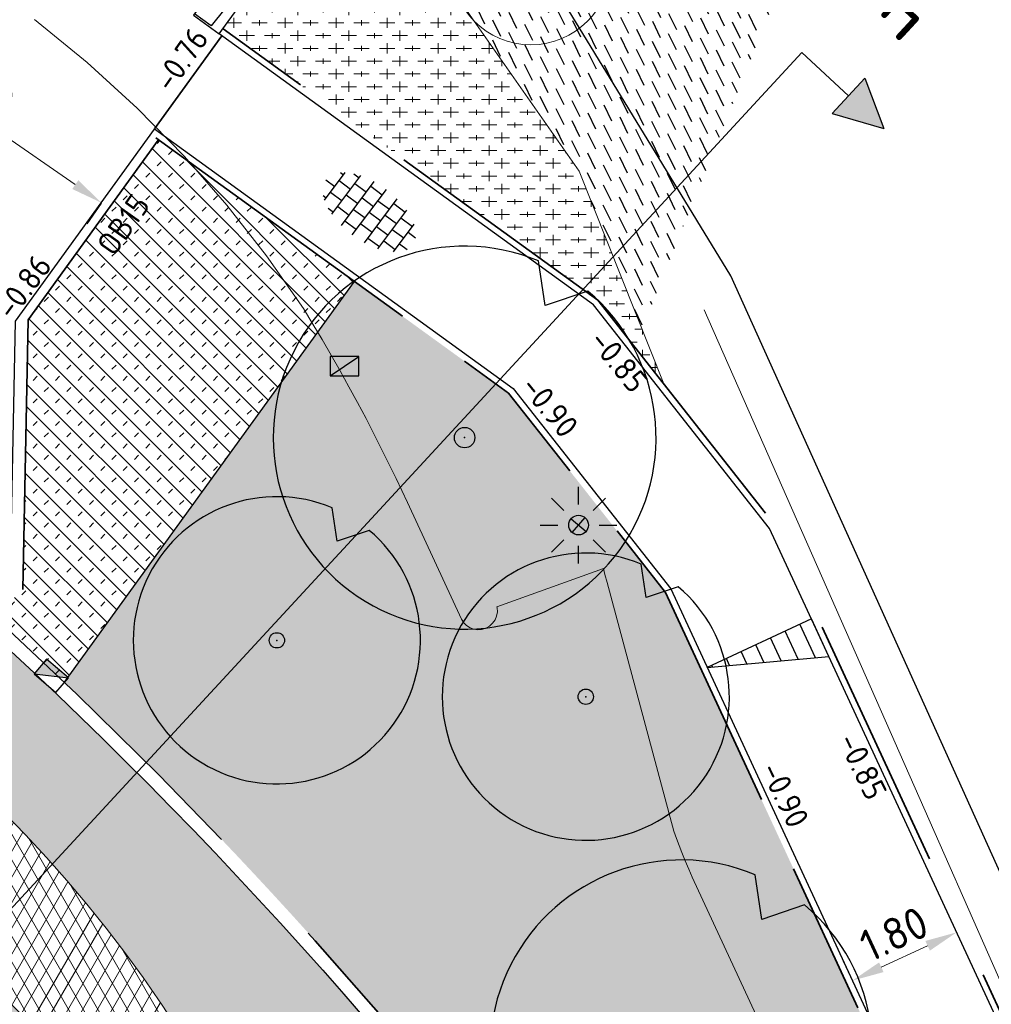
# Model space of a CAD drawing. Header units: metres. Extents: x -1 to 222837, y -2 to 853657.
# Tile 173 of 224: x 111127 to 111143, y 426789 to 426804. Entities that reach past the tile are written whole.
import ezdxf
from ezdxf.enums import TextEntityAlignment as Align

# ---------------------------------------------------------------- set-up
doc = ezdxf.new("R2010")
doc.units = ezdxf.units.M
doc.header["$XCLIPFRAME"] = 0
for name, pattern in [('VH-OPSLUITBAND_100X200', [16, 8, -2, 4, -2]), ('VH-TROTTOIRBAND_130-150', [15, 5, -2, 2, -2, 2, -2]), ('XX-HIDDEN', [4, 2, -2])]:
    doc.linetypes.add(name, pattern=pattern)
for name, color, linetype in [('A-Maatvoering', 30, 'Continuous'), ('Bestaande haag', 102, 'Continuous'), ('GreenToColour', 30, 'Continuous'), ('N-ONTWERP', 1, 'Continuous'), ('STEDIN BOVENGRONDS', 7, 'Continuous'), ('X-REF', 7, 'Continuous')]:
    doc.layers.add(name, color=color, linetype=linetype)
for name, color, linetype, lineweight in [('A-TXT-T25 @ 0.2', 7, 'Continuous', 25), ('B-ALG', 8, 'Continuous', 5), ('B-ALG_BEstaand asfalt', 8, 'Continuous', 5), ('B-GRN-BOOM', 74, 'Continuous', 15), ('B-GRS-WERKGRENS', 4, 'WERKGRENS', 25), ('B-GV-GR-BOOM-S', 95, 'Continuous', 13), ('B-OI-RI-GWA_KOLK-S', 30, 'Continuous', 30), ('B-WE-IE-TERREINAFSCHEIDING_KUNSTMATIG_HEKWERK-G', 22, 'IE-TERREINAFSCHEIDING-KUNSTMATIG', 13), ('Inritband', 200, 'Continuous', 25), ('N-GRN-BOOM', 70, 'Continuous', 25), ('N-GRN-BOOM @ 1', 70, 'Continuous', 25), ('N-WE-GR-BOS-A', 42, 'Continuous', 18), ('N-WE-RI-HWA_KOLK-S', 150, 'Continuous', 25), ('N-WE-VH-KANTOPSLUITING_OB 150 250', 140, 'VH-OPSLUITBAND_100X200', 35), ('N-WE-VH-KANTOPSLUITING_OPSLUITBAND_100X200-G VOETPAD', 150, 'VH-OPSLUITBAND_100X200', 35), ('N-WE-VH-KANTOPSLUITING_PLAKBAND-G', 210, 'Continuous', 35), ('N-WE-VH-KANTOPSLUITING_RWSBAND-G', 210, 'VH-TROTTOIRBAND_130-150', 35), ('N-WE-VH-KANTOPSLUITING_VOORKANT OB 100X200', 7, 'Continuous', 25), ('N-WE-VH-KANTOPSLUITING_VOORKANT OB 150 250', 7, 'Continuous', 25), ('N-WE-VH-KANTOPSLUITING_VOORKANT RWS-BAND', 7, 'Continuous', 25), ('N-WE-VH-MATERIAALGRENS-G', 7, 'XX-HIDDEN', 35), ('N-WE-VH-VERHARDING_ASFALT-A', 252, 'Continuous', 18), ('N-WE-VH-VERHARDING_TEGEL-S', 7, 'Continuous', 25), ('X-XX-AL-HOOGTELABEL-T25', 7, 'Continuous', 25)]:
    doc.layers.add(name, color=color, linetype=linetype, lineweight=lineweight)
doc.styles.add('NLCS-ISO', font='NLCS-ISO.ttf')
doc.styles.add('NLCS-ISO-ANNOTATIEF-T25', font='NLCS-ISO.ttf', dxfattribs={"height": 2.5})
doc.styles.add('NLCS-ISO-M1000-T25', font='NLCS-ISO.ttf')
doc.styles.add('RPS_50', font='isocp.shx', dxfattribs={"height": 5})
doc.linetypes.add('IE-TERREINAFSCHEIDING-KUNSTMATIG', pattern='A,4,[82,NLCS.shx,S=0.75,R=90,X=0,Y=0],4,-2', length=10)
doc.linetypes.add('WERKGRENS', pattern='A,2.5,-1,[133,ltypeshp.shx,S=1,R=0,X=-1,Y=0],-1,2.5', length=7)
doc.dimstyles.new('NLCS-ANNOTATIEF-T25-PIJL', dxfattribs={"dimtxt": 2.5, "dimasz": 2.5, "dimexe": 2, "dimexo": 2, "dimgap": 0.7, "dimtad": 1, "dimzin": 0, "dimdsep": 46, "dimtxsty": 'NLCS-ISO-ANNOTATIEF-T25', "dimcen": 0, "dimdle": 2, "dimclrd": 256, "dimclre": 256, "dimclrt": 256, "dimadec": 5, "dimazin": 0, "dimtfac": 1, "dimtofl": 0, "dimtmove": 1, "dimatfit": 0, "dimfxl": 2, "dimfxlon": 1, "dimtfillclr": 254, "dimtolj": 1, "dimtzin": 0, "dimlwd": 18, "dimlwe": 18, "dimarcsym": 0})
picture_1 = doc.add_image_def('image1.ecw', size_in_pixel=(400001, 250001))
picture_2 = doc.add_image_def('image2.ecw', size_in_pixel=(120000, 80000))

# ---------------------------------------------------------------- blocks, each defined once
blk = doc.blocks.new('*U138')
blk.add_hatch(color=256).paths.add_polyline_path([(20.414, 14.344), (24.428, 13.133), (22.988, 17.071)])
for p, q in [((18.065, 19.139), (-137.437, -145.609)), ((21.701, 15.707), (18.065, 19.139)), ((22.988, 17.071), (20.414, 14.344)), ((22.988, 17.071), (24.428, 13.133)), ((20.414, 14.344), (24.428, 13.133))]:
    blk.add_line(p, q)
at = {"color": 4, "style": 'RPS_50'}
blk.add_attdef('NR-LINKS', text='', height=5, rotation=226.65386, dxfattribs=at).set_placement((21.857, 23.157), align=Align.RIGHT)
blk.add_attdef('NR-RECHTS', (-141.229, -149.627), '', height=5, rotation=226.65386, dxfattribs=at)
blk = doc.blocks.new('SVH-TEGEL_300X300_DUN_HALFST-SO')
for p, q in [((-3.7, 2.25), (-3, 2.25)), ((-3, -2.52), (-3, 2.52)), ((-1.5, -2.87), (-1.5, 2.87)), ((-1.5, 2.25), (0, 2.25)), ((0, -2.97), (0, 2.97)), ((1.5, -2.87), (1.5, 2.87)), ((1.5, 2.25), (3, 2.25)), ((3, -2.52), (3, 2.52)), ((-4.89, 1.5), (-4.5, 1.5)), ((-4.5, -1.8), (-4.5, 1.8)), ((-3, 1.5), (-1.5, 1.5)), ((0, 1.5), (1.5, 1.5)), ((3, 1.5), (4.5, 1.5)), ((4.5, -1.8), (4.5, 1.8)), ((-5.66, 0), (-4.5, 0)), ((-4.5, 0.75), (-3, 0.75)), ((-3, 0), (-1.5, 0)), ((-1.5, 0.75), (0, 0.75)), ((0, 0), (1.5, 0)), ((1.5, 0.75), (3, 0.75)), ((3, 0), (4.5, 0)), ((4.5, 0.75), (5.48, 0.75)), ((-4.5, -0.75), (-3, -0.75)), ((-1.5, -0.75), (0, -0.75)), ((1.5, -0.75), (3, -0.75)), ((4.5, -0.75), (5.48, -0.75)), ((-4.89, -1.5), (-4.5, -1.5)), ((-3, -1.5), (-1.5, -1.5)), ((0, -1.5), (1.5, -1.5)), ((3, -1.5), (4.5, -1.5)), ((-3.7, -2.25), (-3, -2.25)), ((-1.5, -2.25), (0, -2.25)), ((1.5, -2.25), (3, -2.25))]:
    blk.add_line(p, q)
at = {"style": 'NLCS-ISO'}
blk.add_attdef('FORMAAT', text='', height=1.8, dxfattribs=at).set_placement((-5.76, 0), align=Align.MIDDLE_RIGHT)
blk.add_attdef('KLEUR', text='', height=1.8, dxfattribs=at).set_placement((5.58, 0), align=Align.MIDDLE_LEFT)
at = {"style": 'NLCS-ISO', "flags": 1}
blk.add_attdef('FUNCTIE', text='', height=1.8, dxfattribs=at).set_placement((0.12, -3.58), align=Align.MIDDLE_CENTER)
blk = doc.blocks.new('SGR-BOOM_01')
at = {"layer": 'B-GRN-BOOM'}
for radius in [2.5, 0.15]:
    blk.add_circle((0, 0), radius, dxfattribs=at)
blk = doc.blocks.new('*D275')
at = {"layer": 'A-Maatvoering', "linetype": 'Continuous', "lineweight": 18, "transparency": 16777216}
for p, q in [((111142.011, 426790.416), (111142.321, 426789.746)), ((111140.974, 426789.563), (111141.7, 426789.899)), ((111140.378, 426789.659), (111140.688, 426788.99))]:
    blk.add_line(p, q, dxfattribs=at)
at = {"layer": 'A-Maatvoering', "transparency": 16777216}
for points in [[(111141.665, 426789.975), (111141.735, 426789.823), (111142.153, 426790.109)], [(111140.939, 426789.638), (111141.009, 426789.487), (111140.52, 426789.353)]]:
    blk.add_solid(points, dxfattribs=at)
at = {"layer": 'Defpoints', "color": 0, "transparency": 16777216}
for p in [(111141.843, 426790.779), (111142.153, 426790.109), (111140.21, 426790.022)]:
    blk.add_point(p, dxfattribs=at)
at = {"layer": 'A-Maatvoering', "transparency": 16777216, "insert": (111141.173, 426790.085), "char_height": 0.5, "attachment_point": 5, "rotation": 24.8458, "style": 'NLCS-ISO-ANNOTATIEF-T25'}
blk.add_mtext('\\A1;1.80', dxfattribs=at)
blk = doc.blocks.new('inritband zijkant')
at = {"layer": 'Inritband', "flags": 128}
blk.add_lwpolyline([(0, 0.75), (0, 0), (0.5, 0), (0.5, 0.75)], close=True, dxfattribs=at)
blk.add_lwpolyline([(0.144, 0), (0.18, 0.72), (0.5, 0.72)], dxfattribs=at)
blk = doc.blocks.new('B-SRI-KOLK_TROTTOIR-SO')
at = {"color": 0}
blk.add_line((-1.125, 0), (1.125, 1.5), dxfattribs=at)
blk.add_3dface([(-1.125, 0), (1.125, 0), (1.125, 1.5), (-1.125, 1.5)], dxfattribs=at)
blk = doc.blocks.new('N-SRI-KOLK_TROTTOIR-SO')
blk.add_hatch(color=256).paths.add_polyline_path([(1.125, 1.5), (-1.125, 1.5), (-1.125, 0)])
blk.add_line((-1.125, 0), (1.125, 1.5))
at = {"flags": 128}
blk.add_lwpolyline([(-1.125, 0), (1.125, 0), (1.125, 1.5), (-1.125, 1.5)], close=True, dxfattribs=at)
blk = doc.blocks.new('*D480')
at = {"layer": 'A-Maatvoering', "linetype": 'Continuous', "lineweight": 18, "transparency": 16777216}
for p, q in [((111124.553, 426804.433), (111124.328, 426804.108)), ((111124.967, 426804.153), (111128.342, 426801.823)), ((111128.75, 426801.534), (111128.526, 426801.209))]:
    blk.add_line(p, q, dxfattribs=at)
at = {"layer": 'A-Maatvoering', "transparency": 16777216}
for points in [[(111125.014, 426804.221), (111124.92, 426804.084), (111124.556, 426804.437)], [(111128.389, 426801.891), (111128.295, 426801.754), (111128.753, 426801.538)]]:
    blk.add_solid(points, dxfattribs=at)
at = {"layer": 'Defpoints', "color": 0, "transparency": 16777216}
for p in [(111124.702, 426804.649, 0.11), (111128.9, 426801.751, 0.11), (111128.753, 426801.538)]:
    blk.add_point(p, dxfattribs=at)
at = {"layer": 'A-Maatvoering', "transparency": 16777216, "insert": (111126.876, 426803.309), "char_height": 0.5, "attachment_point": 5, "rotation": 325.3747, "style": 'NLCS-ISO-ANNOTATIEF-T25'}
blk.add_mtext('\\A1;5.10', dxfattribs=at)
blk = doc.blocks.new('Lichtmast hergebruik')
h = blk.add_hatch(color=256)
h.dxf.hatch_style = 1
h.paths.add_polyline_path([(-0.583, 0.503), (0, 0), (0.503, 0.583, 0.414214)])
h = blk.add_hatch(color=256)
h.dxf.hatch_style = 1
h.paths.add_polyline_path([(0.583, -0.503), (0, 0), (-0.503, -0.583, 0.414214)])
for p, q in [((0, 1.625), (0, 3)), ((-2.121, 2.121), (-1.149, 1.149)), ((1.149, 1.149), (2.121, 2.121)), ((-3, 0), (-1.625, 0)), ((1.625, 0), (3, 0)), ((-2.121, -2.121), (-1.149, -1.149)), ((1.149, -1.149), (2.121, -2.121)), ((0, -3), (0, -1.625))]:
    blk.add_line(p, q)
at = {"flags": 128}
for points in [[(-0.583, 0.503), (0.583, -0.503)], [(-0.503, -0.583), (0.503, 0.583)]]:
    blk.add_lwpolyline(points, dxfattribs=at)
blk.add_circle((0, 0), 0.77)
at = {"style": 'NLCS-ISO'}
blk.add_attdef('TYPE', text='', height=1.8, dxfattribs=at).set_placement((0, 3), align=Align.BOTTOM_CENTER)
blk = doc.blocks.new('*U2079')
at = {"flags": 128}
blk.add_lwpolyline([(4.824, 5.743), (3.151, 5.173), (2.888, 6.922, 13.158116)], format="xyb", close=True, dxfattribs=at)
blk.add_circle((0, 0), 0.4)
blk.add_point((0, 0))
blk = doc.blocks.new('*U2739')
at = {"layer": 'N-GRN-BOOM @ 1', "xscale": 0.4, "yscale": 0.4, "zscale": 0.4}
blk.add_blockref('*U2079', (111137.84, 426788.243), dxfattribs=at)
blk = doc.blocks.new('*U2740')
at = {"layer": 'N-GRN-BOOM @ 1', "xscale": 0.4, "yscale": 0.4, "zscale": 0.4}
blk.add_blockref('*U2079', (111134.444, 426797.859), dxfattribs=at)
blk = doc.blocks.new('*U2741')
at = {"layer": 'N-GRN-BOOM @ 1', "xscale": 0.3, "yscale": 0.3, "zscale": 0.3}
blk.add_blockref('*U2079', (111131.501, 426794.684), dxfattribs=at)
blk = doc.blocks.new('*U2742')
at = {"layer": 'N-GRN-BOOM @ 1', "xscale": 0.3, "yscale": 0.3, "zscale": 0.3}
blk.add_blockref('*U2079', (111136.343, 426793.801), dxfattribs=at)

msp = doc.modelspace()

# ---------------------------------------------------------------- hatches: boundary and pattern name
at = {"layer": 'Bestaande haag', "transparency": 33554508}
h = msp.add_hatch(dxfattribs=at)
h.set_pattern_fill('AGW-GROND_ZAVEL', color=256, scale=0.7, style=0, pattern_type=2)
h.set_pattern_definition([(296.0963224, (197563.24841, 444378.27792), (0.24889464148, -0.18987221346), [0.28, -0.28])])
h.paths.add_polyline_path([(111139.7136, 426805.7495), (111137.7015, 426806.5608), (111137.597, 426806.321), (111137.5046, 426806.1845), (111137.3822, 426806.074), (111137.237, 426805.996), (111137.072, 426805.9543), (111136.9018, 426805.9547), (111136.737, 426805.997), (111132.8406, 426807.6548), (111132.6395, 426807.1826), (111134.519, 426804.486), (111136.241, 426802.033), (111137.2208, 426799.5667)])
at = {"layer": 'GreenToColour', "transparency": 33554559}
h = msp.add_hatch(dxfattribs=at)
h.set_pattern_fill('AGR-PLANTGATVERBETERING_02', color=256, style=0, pattern_type=2)
h.set_pattern_definition([(135, (106543.32906, 432801.75638), (-0.176776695, -0.176776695), []), (45, (106543.32906, 432801.91638), (-0.176776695, 0.176776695), [0.09, -0.16])])
edge = h.paths.add_edge_path()
edge.add_line((111128.1732, 426794.0266), (111132.7163, 426800.3054))
edge.add_line((111132.7163, 426800.3054), (111129.6465, 426802.5265))
edge.add_line((111129.6465, 426802.5265), (111127.6041, 426799.7038))
edge.add_line((111127.6041, 426799.7038), (111127.5209, 426795.4815))
edge.add_line((111127.5209, 426795.4815), (111127.0761, 426795.0506))
edge.add_arc((111078.3501, 426741.7448), 72.22, 46.379434, 47.570069, ccw=False)
at = {"layer": 'N-ONTWERP'}
h = msp.add_hatch(dxfattribs=at)
h.set_pattern_fill('LINE', color=256, scale=0.08, angle=114.86268)
h.set_pattern_definition([(114.86268, (111248.76678, 426797.59085), (-0.2304588, -0.106793), [])])
h.paths.add_polyline_path([(111138.2445, 426794.2606), (111140.1497, 426794.4307), (111139.8773, 426795.0183)])
at = {"layer": 'N-ONTWERP', "true_color": 0xa8a8a8, "transparency": 33554687}
h = msp.add_hatch(color=253, dxfattribs=at)
h.dxf.hatch_style = 1
edge = h.paths.add_edge_path()
edge.add_line((111141.9121, 426768.2876), (111141.7674, 426768.2193))
edge.add_arc((111069.9486, 426734.2945), 79.4282, 25.284439, 31.467733)
edge.add_arc((111078.6078, 426739.3125), 69.4234, 31.666058, 44.19648)
edge.add_arc((111085.0955, 426745.7853), 60.2598, 44.084221, 46.207228)
edge.add_line((111126.7984, 426789.2837), (111126.9091, 426789.3992))
edge.add_arc((111085.0955, 426745.7853), 60.4198, 44.08437, 46.207228, ccw=False)
edge.add_arc((111078.6078, 426739.3125), 69.5834, 31.66583, 44.196351, ccw=False)
edge.add_arc((111069.9486, 426734.2945), 79.5882, 25.284439, 31.467932, ccw=False)
at = {"layer": 'N-WE-GR-BOS-A', "transparency": 33554559}
h = msp.add_hatch(dxfattribs=at)
h.set_pattern_fill('AGR-BOSPLANTSOEN', color=102, scale=0.2, style=0, pattern_type=2)
h.set_pattern_definition([(0, (191.50823, 35.95654), (0.2, 0.2), [0.24, -0.16]), (90, (191.6282, 35.87654), (-0.8, 5e-17), [0.16, -0.24]), (90, (191.8282, 36.07654), (-0.8, 5e-17), [0.16, -0.24]), (90, (192.0282, 35.91654), (-0.8, 5e-17), [0.08, -0.32]), (90, (192.2282, 36.11654), (-0.8, 5e-17), [0.08, -0.32])])
h.paths.add_polyline_path([(111132.6058, 426807.231), (111132.3228, 426806.5667), (111131.7864, 426805.8253), (111130.6568, 426804.2641), (111136.5318, 426800.0132), (111137.5648, 426798.7007), (111136.241, 426802.033)])
h = msp.add_hatch(dxfattribs=at)
h.set_pattern_fill('AGR-BOSPLANTSOEN', color=102, scale=0.2, style=0, pattern_type=2)
h.set_pattern_definition([(296.09632, (111110.65742, 426755.1903), (0.26758747, -0.09163486), [0.24, -0.16]), (26.0963, (111110.6384, 426755.0473), (-0.351905, 0.718445), [0.16, -0.24]), (26.0963, (111110.90595, 426754.9557), (-0.351905, 0.718445), [0.16, -0.24]), (26.0963, (111110.8502, 426754.7057), (-0.351905, 0.718445), [0.08, -0.32]), (26.0963, (111111.1178, 426754.6141), (-0.351905, 0.718445), [0.08, -0.32])])
edge = h.paths.add_edge_path()
edge.add_line((111157.0809, 426746.6057), (111159.675, 426747.8087))
edge.add_line((111159.675, 426747.8087), (111137.5894, 426795.4357))
edge.add_line((111137.5894, 426795.4357), (111135.133, 426798.5567))
edge.add_line((111135.133, 426798.5567), (111132.7163, 426800.3054))
edge.add_line((111132.7163, 426800.3054), (111128.1732, 426794.0266))
edge.add_arc((111078.3501, 426741.7448), 72.22, 24.878104, 46.379434, ccw=False)
edge.add_line((111143.8685, 426772.127), (111148.8392, 426761.4077))
edge.add_line((111148.8392, 426761.4077), (111155.231, 426750.5948))
edge.add_line((111155.231, 426750.5948), (111157.0809, 426746.6057))
at = {"layer": 'N-WE-VH-VERHARDING_ASFALT-A', "transparency": 33554559}
h = msp.add_hatch(dxfattribs=at)
h.set_pattern_fill('AVH-ASFALT_LAAG2-D', color=256, scale=20, style=0, pattern_type=2)
h.set_pattern_definition([(45, (107770.70876, 433861.11063), (-0.282842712, 0.282842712), []), (45, (107770.94876, 433861.11063), (-0.282842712, 0.282842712), [0.2, -0.1])])
edge = h.paths.add_edge_path()
edge.add_arc((111085.723, 426746.5128), 63.6771, 52.686524, 59.36895)
edge.add_arc((111080.7385, 426740.1506), 71.699, 58.531954, 60.475343)
edge.add_arc((111080.588, 426739.8898), 72, 60.473406, 66.076022)
edge.add_arc((111080.588, 426739.8898), 72, 66.076022, 73.415119)
edge.add_line((111101.1394, 426808.8945), (111098.7423, 426802.0087))
edge.add_line((111098.7423, 426802.0087), (111099.2579, 426801.8269))
edge.add_line((111099.2579, 426801.8269), (111099.3977, 426803.8205))
edge.add_line((111099.3977, 426803.8205), (111102.431, 426803.513))
edge.add_line((111102.431, 426803.513), (111108.2891, 426802.8911))
edge.add_line((111108.2891, 426802.8911), (111108.403, 426802.879))
edge.add_line((111108.403, 426802.879), (111108.7608, 426802.8477))
edge.add_line((111108.7608, 426802.8477), (111109.1179, 426802.8102))
edge.add_line((111109.1179, 426802.8102), (111109.4744, 426802.7666))
edge.add_line((111109.4744, 426802.7666), (111109.83, 426802.7167))
edge.add_line((111109.83, 426802.7167), (111110.1847, 426802.6606))
edge.add_line((111110.1847, 426802.6606), (111110.5384, 426802.5984))
edge.add_line((111110.5384, 426802.5984), (111110.891, 426802.53))
edge.add_line((111110.891, 426802.53), (111111.2233, 426802.4597))
edge.add_line((111111.2233, 426802.4597), (111111.5545, 426802.3839))
edge.add_line((111111.5545, 426802.3839), (111111.8843, 426802.3027))
edge.add_line((111111.8843, 426802.3027), (111112.2128, 426802.2161))
edge.add_line((111112.2128, 426802.2161), (111112.5398, 426802.1241))
edge.add_line((111112.5398, 426802.1241), (111112.8652, 426802.0267))
edge.add_line((111112.8652, 426802.0267), (111113.189, 426801.924))
edge.add_line((111113.189, 426801.924), (111113.941, 426801.649))
edge.add_line((111113.941, 426801.649), (111115.9633, 426800.7554))
edge.add_line((111115.9633, 426800.7554), (111117.1466, 426800.1596))
edge.add_line((111117.1466, 426800.1596), (111118.308, 426799.511))
edge.add_line((111118.308, 426799.511), (111119.6478, 426798.6499))
edge.add_line((111119.6478, 426798.6499), (111120.9439, 426797.7155))
edge.add_line((111120.9439, 426797.7155), (111122.184, 426796.708))
edge.add_line((111122.184, 426796.708), (111122.5057, 426796.4562))
edge.add_line((111122.5057, 426796.4562), (111122.8244, 426796.2005))
edge.add_line((111122.8244, 426796.2005), (111123.14, 426795.941))
edge.add_line((111123.14, 426795.941), (111123.4124, 426795.7118))
edge.add_line((111123.4124, 426795.7118), (111123.6824, 426795.4798))
edge.add_line((111123.6824, 426795.4798), (111123.95, 426795.245))
edge.add_line((111123.95, 426795.245), (111124.69, 426794.563))
edge.add_line((111124.69, 426794.563), (111126.121, 426793.162))
edge.add_line((111126.121, 426793.162), (111126.677, 426792.57))
edge.add_line((111126.677, 426792.57), (111127.225, 426791.982))
edge.add_line((111127.225, 426791.982), (111127.5624, 426791.6365))
edge.add_line((111127.5624, 426791.6365), (111127.8913, 426791.283))
edge.add_line((111127.8913, 426791.283), (111128.2117, 426790.9218))
edge.add_line((111128.2117, 426790.9218), (111128.5234, 426790.5529))
edge.add_line((111128.5234, 426790.5529), (111128.8261, 426790.1767))
edge.add_line((111128.8261, 426790.1767), (111129.1197, 426789.7933))
edge.add_line((111129.1197, 426789.7933), (111129.404, 426789.403))
edge.add_line((111129.404, 426789.403), (111129.692, 426788.9865))
edge.add_line((111129.692, 426788.9865), (111129.9694, 426788.563))
edge.add_line((111129.9694, 426788.563), (111130.236, 426788.1326))
edge.add_line((111130.236, 426788.1326), (111130.4918, 426787.6956))
edge.add_line((111130.4918, 426787.6956), (111130.7365, 426787.2523))
edge.add_line((111130.7365, 426787.2523), (111130.9699, 426786.803))
edge.add_line((111130.9699, 426786.803), (111131.192, 426786.348))
edge.add_line((111131.192, 426786.348), (111131.974, 426784.677))
edge.add_line((111131.974, 426784.677), (111131.9751, 426784.6361))
edge.add_line((111131.9751, 426784.6361), (111131.9689, 426784.5957))
edge.add_line((111131.9689, 426784.5957), (111131.9556, 426784.5571))
edge.add_line((111131.9556, 426784.5571), (111131.9356, 426784.5214))
edge.add_line((111131.9356, 426784.5214), (111131.8954, 426784.4726))
edge.add_line((111131.8954, 426784.4726), (111131.843, 426784.443))
edge.add_line((111131.843, 426784.443), (111131.611, 426784.368))
edge.add_line((111131.611, 426784.368), (111129.9646, 426783.5829))
edge.add_line((111129.9646, 426783.5829), (111130.3509, 426782.8302))
edge.add_line((111130.3509, 426782.8302), (111130.7111, 426782.206))
edge.add_line((111130.7111, 426782.206), (111131.09, 426781.593))
edge.add_line((111131.09, 426781.593), (111136.0214, 426771.9779))
edge.add_line((111136.0214, 426771.9779), (111141.8844, 426775.618))
edge.add_arc((111078.3501, 426741.7448), 72, 28.064231, 38.14122)
edge.add_arc((111078.3501, 426741.7448), 72, 38.14122, 50.319556)
h = msp.add_hatch(dxfattribs=at)
h.set_pattern_fill('AVH-ASFALT', color=256, style=0, pattern_type=2)
h.set_pattern_definition([(60, (107770.70876, 433861.11063), (-0.173205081, 0.1), []), (120, (107770.70876, 433861.11063), (-0.173205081, -0.1), [])])
h.paths.add_polyline_path([(111127.8913, 426791.283), (111127.5624, 426791.6365), (111127.225, 426791.982), (111126.677, 426792.57), (111126.121, 426793.162), (111124.69, 426794.563), (111123.95, 426795.245), (111123.6824, 426795.4798), (111123.4124, 426795.7118), (111123.14, 426795.941), (111122.8244, 426796.2005), (111122.5057, 426796.4562), (111122.184, 426796.708), (111120.9439, 426797.7155), (111119.6478, 426798.6499), (111118.308, 426799.511), (111117.1466, 426800.1596), (111115.9633, 426800.7554), (111113.941, 426801.649), (111113.189, 426801.924), (111112.8652, 426802.0267), (111112.5398, 426802.1241), (111112.2128, 426802.2161), (111111.8843, 426802.3027), (111111.5545, 426802.3839), (111111.2233, 426802.4597), (111110.891, 426802.53), (111110.5384, 426802.5984), (111110.1847, 426802.6606), (111109.83, 426802.7167), (111109.4744, 426802.7666), (111109.1179, 426802.8102), (111108.7608, 426802.8477), (111108.403, 426802.879), (111102.431, 426803.513), (111099.3977, 426803.8205), (111099.2579, 426801.8269, -0.0523715), (111111.875, 426795.7663), (111115.1815, 426793.5906), (111117.2025, 426792.1164), (111118.7776, 426790.8844), (111120.7035, 426789.2886), (111123.7666, 426786.6768, -0.0715351), (111136.012, 426771.998), (111131.09, 426781.578), (111130.576, 426782.43), (111130.5093, 426782.5446), (111130.444, 426782.6599), (111130.38, 426782.776), (111130.3218, 426782.8844), (111130.2648, 426782.9934), (111129.9646, 426783.5829), (111131.611, 426784.368), (111131.8242, 426784.4362), (111131.843, 426784.443), (111131.8784, 426784.4634), (111131.9096, 426784.4898), (111131.9356, 426784.5214), (111131.9556, 426784.5571), (111131.9689, 426784.5957), (111131.9751, 426784.6361), (111131.974, 426784.677), (111131.192, 426786.348), (111130.9699, 426786.803), (111130.7365, 426787.2523), (111130.4918, 426787.6956), (111130.236, 426788.1326), (111129.9694, 426788.563), (111129.692, 426788.9865), (111129.404, 426789.403), (111129.1197, 426789.7933), (111128.8261, 426790.1767), (111128.5234, 426790.5529), (111128.2117, 426790.9218)])

# ---------------------------------------------------------------- linework, layer by layer
at = {"layer": 'B-ALG', "color": 8, "flags": 128}
msp.add_lwpolyline([(111137.5648, 426798.7007), (111136.241, 426802.033), (111134.519, 426804.486), (111132.6395, 426807.1826)], dxfattribs=at)
at = {"layer": 'B-ALG_BEstaand asfalt', "flags": 128}
for points in [[(111127.704, 426804.408), (111128.5261, 426803.7366), (111129.3092, 426803.0202), (111130.051, 426802.261), (111130.7161, 426801.5013), (111131.3396, 426800.7072), (111131.92, 426799.881), (111132.0668, 426799.6389), (111132.2112, 426799.3955), (111132.3533, 426799.1506), (111132.493, 426798.9044), (111132.6304, 426798.6569), (111132.7654, 426798.4081), (111132.898, 426798.158), (111132.9947, 426797.9719), (111133.0901, 426797.785), (111133.1842, 426797.5975), (111133.2769, 426797.4094), (111133.3683, 426797.2206), (111133.4583, 426797.0311), (111133.547, 426796.841), (111134.394, 426795.014), (111134.4289, 426794.9603), (111134.4744, 426794.9154), (111134.5285, 426794.8812), (111134.5886, 426794.8594), (111134.6521, 426794.8509), (111134.7158, 426794.8562), (111134.777, 426794.875), (111134.8339, 426794.9073), (111134.8823, 426794.9512), (111134.92, 426795.0047), (111134.9451, 426795.0651), (111134.9564, 426795.1296), (111134.9533, 426795.1949), (111134.9491, 426795.2101), (111136.621, 426795.811), (111136.6396, 426795.7142), (111136.677, 426795.592), (111137.722, 426791.694), (111137.763, 426791.5815), (111137.8054, 426791.4695), (111137.849, 426791.358), (111137.9013, 426791.2293), (111137.9553, 426791.1013), (111138.011, 426790.974), (111140.321, 426785.998)], [(111117.1466, 426800.1596), (111118.308, 426799.511), (111119.6478, 426798.6499), (111120.9439, 426797.7155), (111122.184, 426796.708), (111122.5057, 426796.4562), (111122.8244, 426796.2005), (111123.14, 426795.941), (111123.4124, 426795.7118), (111123.6824, 426795.4798), (111123.95, 426795.245), (111124.69, 426794.563), (111126.121, 426793.162), (111126.677, 426792.57), (111127.225, 426791.982), (111127.5624, 426791.6365), (111127.8913, 426791.283), (111128.2117, 426790.9218), (111128.5234, 426790.5529), (111128.8261, 426790.1767), (111129.1197, 426789.7933), (111129.404, 426789.403), (111129.692, 426788.9865), (111129.9694, 426788.563)]]:
    msp.add_lwpolyline(points, dxfattribs=at)
at = {"layer": 'B-GRS-WERKGRENS', "flags": 128}
msp.add_lwpolyline([(110696.0424, 426984.6552), (110683.8611, 426993.0575), (110681.5434, 426989.648), (110647.8047, 426943.6556), (110640.0829, 426933.4366), (110631.1128, 426920.9005, 0.1052077), (110625.3199, 426903.2705), (110623.1195, 426903.1135), (110622.8302, 426899.1404), (110622.8257, 426889.069), (110624.314, 426881.9131), (110619.9478, 426879.8593), (110610.3848, 426873.2075), (110605.3942, 426863.2003), (110609.4478, 426861.4866), (110615.1856, 426858.5041), (110624.3283, 426850.7908), (110624.9802, 426851.6022), (110633.8741, 426844.4563), (110643.0504, 426836.1435), (110655.3674, 426823.3669), (110656.8702, 426821.845), (110655.5569, 426820.1319), (110651.9971, 426815.8251), (110661.0857, 426808.031), (110673.7143, 426797.8916), (110678.9933, 426800.935), (110682.0087, 426797.6368), (110681.3441, 426795.8887), (110682.3406, 426793.9995), (110688.6092, 426792.8127), (110694.4162, 426788.3905), (110707.3498, 426779.7534), (110715.9972, 426773.9651), (110732.7151, 426767.339), (110745.7247, 426763.2028), (110771.1914, 426758.373, 0.0609615), (110771.6742, 426758.3185), (110776.6174, 426758.3652, 0.2032449), (110778.0492, 426758.9882), (110779.3918, 426760.4028), (110780.9873, 426760.4434), (110817.1705, 426756.6066), (110816.6589, 426751.3461), (110815.9469, 426746.519), (110856.8361, 426742.5539), (110868.464, 426743.0015), (110903.6966, 426739.1644), (110904.3848, 426743.7349), (110908.755, 426743.0671), (110933.5332, 426740.8075), (110948.0408, 426738.8473), (110947.4256, 426740.8728), (110946.1413, 426744.2355), (110945.7955, 426745.6803), (110945.6322, 426748.1471), (110946.284, 426749.2657), (110950.55, 426751.1074), (110955.1425, 426754.8833), (110957.03, 426770.6443, -0.1858071), (110962.3439, 426783.753), (110989.6664, 426800.1273), (111094.2752, 426788.8928), (111096.9393, 426786.2536), (111113.387, 426770.3931), (111118.0944, 426765.9923), (111122.4936, 426760.6996), (111125.9314, 426762.8446), (111132.5526, 426748.3003), (111130.756, 426746.1019), (111135.8274, 426730.5828), (111138.6736, 426726.3465), (111145.5036, 426725.3036), (111154.9471, 426706.8249), (111165.7603, 426690.152), (111168.851, 426684.8194, -0.4623624), (111168.5963, 426684.1014), (111167.0071, 426683.4965, 0.420484), (111166.7216, 426682.8413), (111168.1987, 426679.1971, 0.4081062), (111168.8402, 426678.9177), (111171.0563, 426679.7624, -0.3865109), (111171.6824, 426679.5171), (111181.5181, 426659.6501, -0.0508334), (111182.4436, 426652.4704), (111182.0314, 426643.923, 0.1424738), (111183.8712, 426635.0932), (111183.4465, 426634.9245, 0.4355486), (111183.181, 426634.2421), (111186.4656, 426627.4501, 0.391009), (111187.0968, 426627.2017), (111187.7695, 426627.4631, -0.6217047), (111188.6778, 426626.8695), (111191.3536, 426623.2086), (111193.4941, 426621.7053, 0.0312453), (111201.9852, 426616.7325), (111203.0999, 426614.7511), (111204.682, 426609.1244), (111214.9386, 426601.3343), (111217.1204, 426598.7395), (111225.8995, 426589.0359), (111234.1322, 426582.7269), (111239.4891, 426579.6722), (111245.6835, 426577.3486), (111253.4749, 426571.9169), (111263.6, 426564.0526), (111282.5854, 426548.9024), (111301.6692, 426532.7467, 0.3053725), (111302.2245, 426532.6856), (111306.0353, 426534.6841, -0.2980823), (111306.5802, 426534.6315), (111324.4609, 426520.2968), (111328.5947, 426517.3176), (111334.5617, 426512.1897), (111347.6676, 426496.9046), (111348.8032, 426495.5161), (111350.8304, 426490.6816), (111350.3674, 426489.5288), (111350.1567, 426488.113), (111358.3017, 426484.7489), (111354.8474, 426480.6644), (111368.3123, 426468.1831), (111377.3553, 426476.996, 0.1363374), (111383.9435, 426482.7516), (111385.2075, 426486.335, 0.1290898), (111392.5323, 426491.085), (111402.9598, 426500.6813), (111414.8163, 426512.1936), (111417.8476, 426515.9853), (111419.2589, 426514.9338), (111421.3759, 426518.0123), (111420.2224, 426518.9196), (111422.81, 426522.1924), (111426.863, 426530.0682, 0.0350706), (111434.8335, 426544.8206), (111439.2413, 426554.0134, -0.0523081), (111448.8827, 426568.1194, -0.040521), (111456.7487, 426576.4924, -0.0466952), (111473.4248, 426590.6198), (111485.5951, 426597.7662, -0.0126767), (111492.9285, 426600.958), (111508.0649, 426606.5204, 0.4105065), (111508.3639, 426607.1562), (111505.5678, 426615.0734, 0.4168207), (111504.9257, 426615.3769, 0.0905865), (111453.5553, 426585.3427, 0.0753554), (111438.7111, 426569.8858), (111431.5958, 426575.2906), (111449.9864, 426597.6332, -0.0167918), (111466.0879, 426610.5482, -0.0557367), (111491.1449, 426625.909), (111496.7623, 426628.282), (111500.0134, 426627.408), (111496.8382, 426635.2441, 0.4365131), (111496.1526, 426635.5043), (111483.8851, 426629.4186), (111469.1011, 426620.6492), (111459.7603, 426613.6987), (111449.6345, 426605.6254), (111441.1156, 426596.9369), (111429.1984, 426582.1603), (111431.0516, 426580.4575), (111406.3855, 426549.5491), (111397.0353, 426537.6586), (111395.2825, 426538.9636), (111392.9955, 426535.9501), (111394.7182, 426534.652), (111385.0563, 426522.0908), (111383.9989, 426523.6376), (111382.3412, 426528.1461), (111377.4375, 426522.2271), (111374.2352, 426518.6692), (111371.5931, 426517.349), (111368.7588, 426516.8835, -0.1652702), (111368.4414, 426516.9363), (111351.2649, 426526.1508), (111324.3951, 426546.666, -0.3657024), (111324.2558, 426547.2959), (111327.3573, 426553.7283), (111318.6307, 426557.5297), (111316.993, 426553.8053, -0.292044), (111316.5453, 426553.5067), (111315.0912, 426553.4777, -0.1776704), (111314.7655, 426553.5899), (111310.1408, 426557.3558), (111311.2887, 426558.5858), (111304.2587, 426562.7405), (111301.5045, 426560.4492), (111295.9509, 426564.4743), (111281.0543, 426575.6912), (111258.9288, 426592.957), (111249.3591, 426601.8548, -0.343865), (111248.8513, 426603.8594), (111251.0811, 426609.1697), (111244.5637, 426612.1342), (111243.3013, 426609.3809, -0.38751), (111240.247, 426608.7097), (111235.9586, 426611.3734), (111222.8523, 426621.7349, -0.1019607), (111210.3565, 426637.5663), (111200.0165, 426658.1073), (111201.4139, 426658.6408), (111199.3001, 426663.2598), (111197.9906, 426662.7333), (111191.4076, 426676.6319), (111174.4849, 426716.3816), (111175.4097, 426716.7231), (111171.0205, 426729.4174), (111175.0412, 426731.185), (111170.1325, 426742.3426), (111166.2238, 426740.4392, -0.410464), (111165.5682, 426740.6918), (111138.6135, 426800.3934), (111133.3697, 426808.996), (111125.2446, 426812.7715), (111122.0804, 426814.7113), (111120.4075, 426811.7274), (111112.4651, 426815.0539), (111113.977, 426818.0228), (111102.5934, 426823.5257), (111102.2145, 426825.6444), (111101.5386, 426826.104), (111098.4509, 426820.0386), (111098.1228, 426816.7559, -0.4783147), (111097.1304, 426815.9869), (111079.7528, 426814.8965), (111037.4827, 426818.9619), (111036.1483, 426820.676), (111025.3219, 426821.8651, -0.5882687), (111024.7204, 426822.5699), (111025.1154, 426826.7463), (111011.1397, 426828.3732), (111010.5098, 426823.377), (110975.0569, 426827.1641, -0.4227405), (110973.7842, 426826.145), (110972.2564, 426826.4378), (110959.5596, 426833.3734), (110958.1603, 426830.409), (110957.3954, 426829.099), (110954.2397, 426830.6759, 0.4177603), (110954.0263, 426831.7812), (110953.0451, 426832.2923), (110947.7288, 426821.8867, 0.3948319), (110948.0794, 426820.5624), (110946.5009, 426817.2404, 0.3462481), (110946.8876, 426815.8708), (110948.0794, 426815.2823), (110932.6313, 426785.3128), (110928.0532, 426787.6811), (110926.0816, 426783.9946), (110917.98, 426788.1352), (110915.9109, 426784.42), (110924.7467, 426780.0296), (110923.0733, 426776.8554, -0.3567778), (110920.2972, 426775.4672), (110916.1875, 426776.0072), (110915.9141, 426771.5714), (110913.7365, 426768.8555), (110905.8767, 426769.8295), (110900.4014, 426769.4949), (110863.1263, 426773.5086), (110863.2476, 426775.3474), (110848.047, 426776.8987), (110848.3121, 426779.5808), (110834.4844, 426781.2506), (110832.1514, 426778.2107), (110815.8574, 426780.0038), (110815.8584, 426779.1503), (110801.2397, 426780.3392), (110782.6093, 426782.222), (110759.4143, 426784.7077), (110754.5988, 426785.9779), (110742.745, 426787.1149, -0.0827147), (110722.469, 426795.3305), (110715.9744, 426799.6762), (110697.6211, 426814.5447), (110698.7305, 426815.8539), (110693.1992, 426820.2996), (110694.4011, 426821.1956), (110690.4312, 426824.4068), (110689.2759, 426823.1938), (110680.9801, 426829.6825), (110667.8024, 426840.4947), (110648.298, 426856.8491), (110644.9707, 426860.4465), (110640.9767, 426865.7977, -0.1510224), (110633.0251, 426899.4367), (110633.3008, 426902.589), (110632.0835, 426902.7381, -0.0338708), (110634.6762, 426913.6872, -0.0642324), (110643.7421, 426928.4733), (110681.0035, 426978.4881), (110692.6868, 426980.9045)], format="xyb", close=True, dxfattribs=at)
at = {"layer": 'B-WE-IE-TERREINAFSCHEIDING_KUNSTMATIG_HEKWERK-G', "flags": 128}
msp.add_lwpolyline([(111164.398, 426751.162), (111159.805, 426753.054), (111147.102, 426779.687), (111138.198, 426799.864)], dxfattribs=at)
at = {"layer": 'GreenToColour', "transparency": 33554585, "flags": 128}
msp.add_lwpolyline([(111128.1732, 426794.0266), (111132.7163, 426800.3054)], dxfattribs=at)
at = {"layer": 'N-ONTWERP', "flags": 128}
for points in [[(111139.8773, 426795.0183), (111138.2445, 426794.2606)], [(111138.2445, 426794.2606), (111140.1497, 426794.4307), (111139.8773, 426795.0183)]]:
    msp.add_lwpolyline(points, dxfattribs=at)
at = {"layer": 'N-WE-VH-KANTOPSLUITING_OB 150 250', "flags": 128}
msp.add_lwpolyline([(111129.6396, 426802.5171), (111127.6041, 426799.7038), (111127.5209, 426795.4815)], dxfattribs=at)
at = {"layer": 'N-WE-VH-KANTOPSLUITING_OPSLUITBAND_100X200-G VOETPAD', "flags": 128}
msp.add_lwpolyline([(111166.4276, 426739.4592), (111165.8722, 426739.1986), (111139.3055, 426796.489), (111136.5318, 426800.0132), (111130.6568, 426804.2641)], dxfattribs=at)
at = {"layer": 'N-WE-VH-KANTOPSLUITING_OPSLUITBAND_100X200-G VOETPAD', "ltscale": 0.6, "flags": 128}
msp.add_lwpolyline([(111163.3255, 426739.9364), (111137.5894, 426795.4357), (111135.133, 426798.5567), (111129.606, 426802.5558)], dxfattribs=at)
at = {"layer": 'N-WE-VH-KANTOPSLUITING_PLAKBAND-G', "flags": 128}
msp.add_lwpolyline([(111141.9121, 426768.2876), (111141.7674, 426768.2193, 0.0269863), (111137.6956, 426775.7575, 0.0547288), (111128.3811, 426787.709, 0.0092636), (111126.7984, 426789.2837), (111126.9091, 426789.3992, -0.009263), (111128.496, 426787.8204, -0.0547293), (111137.8319, 426775.8413, -0.0269871)], format="xyb", close=True, dxfattribs=at)
at = {"layer": 'N-WE-VH-KANTOPSLUITING_RWSBAND-G', "flags": 128}
msp.add_lwpolyline([(111127.0618, 426795.0637, -0.099405), (111143.8685, 426772.127), (111148.8392, 426761.4077), (111155.231, 426750.5948), (111159.7903, 426740.763), (111160.7314, 426738.7334)], format="xyb", dxfattribs=at)
at = {"layer": 'N-WE-VH-KANTOPSLUITING_VOORKANT OB 100X200', "flags": 128}
for points in [[(111166.47, 426739.3686), (111165.8237, 426739.0654), (111139.2197, 426796.4364), (111136.4619, 426799.9404), (111130.5982, 426804.1831)], [(111129.5836, 426802.6955), (111135.2029, 426798.6295), (111137.6752, 426795.4884), (111163.4793, 426739.8423)]]:
    msp.add_lwpolyline(points, dxfattribs=at)
at = {"layer": 'N-WE-VH-KANTOPSLUITING_VOORKANT OB 150 250', "flags": 128}
msp.add_lwpolyline([(111127.3209, 426795.4854), (111127.4037, 426799.6827), (111129.5818, 426802.693)], dxfattribs=at)
at = {"layer": 'N-WE-VH-KANTOPSLUITING_VOORKANT RWS-BAND', "flags": 128}
msp.add_lwpolyline([(110847.5055, 426772.6313), (110900.5174, 426767.0487, 0.3169914), (110940.7621, 426789.5083, -0.3166094), (110997.0273, 426820.9597), (111007.4046, 426819.8815), (111027.4729, 426817.7963), (111088.029, 426811.5043, -0.1033162), (111116.0716, 426802.539, -0.0084798), (111118.167, 426801.3049, -0.0291658), (111124.3225, 426797.1573, -0.1114675), (111143.6689, 426772.0344), (111148.6442, 426761.3052), (111155.0361, 426750.4923), (111159.5907, 426740.6704), (111167.1636, 426724.3397), (111170.9843, 426716.1004), (111194.9636, 426664.3897), (111198.9736, 426655.7422), (111206.8489, 426638.7594, 0.0606981), (111213.6256, 426627.8404, 0.0298473), (111217.9876, 426622.4097, 0.0606981), (111227.1879, 426613.4374), (111238.6806, 426604.6715)], format="xyb", dxfattribs=at)
at = {"layer": 'N-WE-VH-MATERIAALGRENS-G', "flags": 128}
msp.add_lwpolyline([(111130.6387, 426804.1538), (111129.5836, 426802.6955)], dxfattribs=at)

# ---------------------------------------------------------------- block references
at = {"layer": 'A-TXT-T25 @ 0.2'}
ref = msp.add_blockref('*U138', (111136.1538, 426800.0258), dxfattribs=dict(at, xscale=0.2, yscale=0.2, zscale=0.2, rotation=0.6081389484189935))
ref.add_attrib('NR-LINKS', 'E', dxfattribs={"layer": '0', "color": 4, "height": 1, "rotation": 227.262, "style": 'RPS_50'}).set_placement((111140.4758, 426804.7033), align=Align.RIGHT)
at = {"layer": 'B-GV-GR-BOOM-S', "xscale": 0.5, "yscale": 0.5, "zscale": 0.5}
msp.add_blockref('SGR-BOOM_01', (111135.482, 426805.263, -0.618), dxfattribs=at)
at = {"layer": 'B-OI-RI-GWA_KOLK-S', "xscale": 0.1999999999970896, "yscale": 0.1999999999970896, "zscale": 0.1999999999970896}
msp.add_blockref('B-SRI-KOLK_TROTTOIR-SO', (111132.561, 426798.828, -0.996), dxfattribs=at)
msp.add_blockref('B-SRI-KOLK_TROTTOIR-SO', (111132.561, 426798.828, -0.996), dxfattribs=at)
at = {"layer": 'Inritband', "rotation": 144.1140761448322}
msp.add_blockref('inritband zijkant', (111131.0379, 426804.7907), dxfattribs=at)
at = {"layer": 'N-GRN-BOOM'}
for name in ['*U2740', '*U2741', '*U2742', '*U2739']:
    msp.add_blockref(name, (0, 0), dxfattribs=at)
at = {"layer": 'N-WE-RI-HWA_KOLK-S', "xscale": 0.2, "yscale": 0.2, "zscale": 0.2, "rotation": 319.6268663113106}
msp.add_blockref('N-SRI-KOLK_TROTTOIR-SO', (111127.8671, 426794.014), dxfattribs=at)
at = {"layer": 'N-WE-VH-VERHARDING_TEGEL-S', "xscale": 0.15, "yscale": 0.15, "zscale": 0.15, "rotation": 323.2355454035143}
msp.add_blockref('SVH-TEGEL_300X300_DUN_HALFST-SO', (111132.9499, 426801.3913), dxfattribs=at)
at = {"layer": 'STEDIN BOVENGRONDS', "color": 1, "xscale": 0.2, "yscale": 0.2, "zscale": 0.2}
msp.add_blockref('Lichtmast hergebruik', (111136.2296, 426796.4892), dxfattribs=at)

# ---------------------------------------------------------------- texts
at = {"layer": 'X-XX-AL-HOOGTELABEL-T25', "char_height": 0.36, "attachment_point": 1, "style": 'NLCS-ISO-M1000-T25'}
for s, insert, rotation in [('\\pt0.72;-0.76', (111129.5501, 426803.4543, 6.4024), 55.14342), ('OB15', (111128.6541, 426800.8878), 54.63956), ('-0.86', (111127.0651, 426799.8975), 53.58315), ('-0.85', (111136.658, 426799.5916), 309.17693), ('-0.90', (111135.5834, 426798.8703), 309.17693), ('-0.85', (111140.6042, 426793.2752), 295.92401), ('-0.90', (111139.3928, 426792.8195), 295.92401)]:
    msp.add_mtext_dynamic_manual_height_columns(s, width=2.935624, gutter_width=2.5, heights=[0], dxfattribs=dict(at, insert=insert, rotation=rotation))

# ---------------------------------------------------------------- dimensions: what is measured, and where the dimension line sits
at = {"layer": 'A-Maatvoering'}
for p1, p2, distance, picture, middle in [((111124.7023, 426804.6494, -0.01), (111128.9001, 426801.7508, -0.01), -0.2581, '*D480', (111126.8762, 426803.3087, -0.12)), ((111140.2099, 426790.0223, -0.33), (111141.8433, 426790.7786, -0.33), -0.7379, '*D275', (111141.1728, 426790.0847, -0.33))]:
    dim = msp.add_aligned_dim(p1=p1, p2=p2, distance=distance, dimstyle='NLCS-ANNOTATIEF-T25-PIJL', dxfattribs=at)
    dim.commit()
    dim.dimension.update_dxf_attribs({"geometry": picture, "text_midpoint": middle})

# ---------------------------------------------------------------- pictures from other files: only their frames are drawn
at = {"layer": 'X-REF'}
image = msp.add_image(picture_1, insert=(100000.0001, 424999.9001), size_in_units=(40000, 25000.0375), dxfattribs=at)
image.set_boundary_path([(93497.8255, 208977.5368), (156894.5073, 250000.5)])
image = msp.add_image(picture_2, insert=(109499.5231, 424999.9595), size_in_units=(6001.8618, 4001.2412), dxfattribs=at)
image.dxf.flags = 7

doc.saveas('drawing.dxf')
